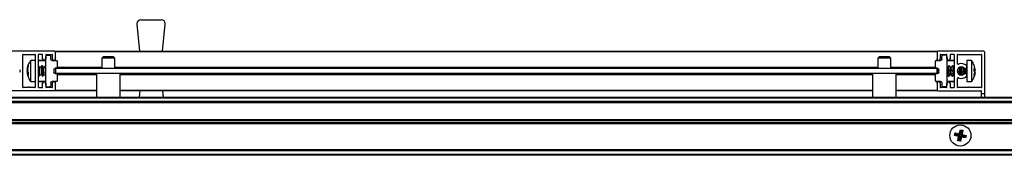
# Model space of a CAD drawing. Header units: millimetres. Extents: x 3402.6 to 3404.1, y 2020.38 to 2020.44.
# Tile 3 of 4: x 3403.3524 to 3403.7255, y 2020.3859 to 2020.4372. Entities that reach past the tile are written whole.
import ezdxf

# ---------------------------------------------------------------- set-up
doc = ezdxf.new("R2010")
doc.units = ezdxf.units.MM
doc.layers.add('SANINDUSA', color=3, linetype='Continuous')

msp = doc.modelspace()

# ---------------------------------------------------------------- linework, layer by layer
at = {"layer": 'SANINDUSA'}
for p, q in [((3403.398372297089, 2020.437217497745), (3403.40605545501, 2020.437217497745)), ((3403.39791071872, 2020.42531749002), (3403.396879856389, 2020.435567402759)), ((3403.406517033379, 2020.42531749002), (3403.407547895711, 2020.435567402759)), ((3403.365713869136, 2020.42531749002), (3403.348313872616, 2020.42531749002)), ((3403.366013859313, 2020.42531749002), (3403.700013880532, 2020.42531749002)), ((3403.366013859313, 2020.42531749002), (3403.366013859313, 2020.425017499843)), ((3403.700013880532, 2020.425017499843), (3403.366013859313, 2020.425017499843)), ((3403.366013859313, 2020.422417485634), (3403.366013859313, 2020.425017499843)), ((3403.700013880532, 2020.425017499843), (3403.700013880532, 2020.42531749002)), ((3403.700013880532, 2020.425017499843), (3403.700013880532, 2020.422417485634)), ((3403.717713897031, 2020.42531749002), (3403.700313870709, 2020.42531749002)), ((3403.718013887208, 2020.425017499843), (3403.718013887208, 2020.4093175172)), ((3403.353613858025, 2020.411617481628), (3403.353613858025, 2020.424017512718)), ((3403.353713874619, 2020.424117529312), (3403.358213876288, 2020.424117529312)), ((3403.35831386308, 2020.421817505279), (3403.356590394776, 2020.421817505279)), ((3403.356590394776, 2020.413817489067), (3403.356590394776, 2020.421817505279)), ((3403.35831386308, 2020.424017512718), (3403.35831386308, 2020.411617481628)), ((3403.359513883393, 2020.411617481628), (3403.359513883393, 2020.424017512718)), ((3403.362313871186, 2020.421617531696), (3403.359513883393, 2020.421617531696)), ((3403.361013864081, 2020.424117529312), (3403.359613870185, 2020.424117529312)), ((3403.362313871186, 2020.421817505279), (3403.359713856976, 2020.421817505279)), ((3403.361113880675, 2020.422417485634), (3403.361113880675, 2020.424017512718)), ((3403.362313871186, 2020.424017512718), (3403.362313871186, 2020.422417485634)), ((3403.362313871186, 2020.42381747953), (3403.363722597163, 2020.423792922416)), ((3403.362313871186, 2020.412317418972), (3403.362313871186, 2020.423317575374)), ((3403.362413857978, 2020.424117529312), (3403.36471388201, 2020.424117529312)), ((3403.364213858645, 2020.422308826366), (3403.364213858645, 2020.423293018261)), ((3403.36470514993, 2020.42180892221), (3403.366222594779, 2020.421782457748)), ((3403.364813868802, 2020.422417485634), (3403.364813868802, 2020.424017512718)), ((3403.366013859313, 2020.421786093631), (3403.366013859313, 2020.422417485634)), ((3403.366713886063, 2020.41933157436), (3403.366713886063, 2020.421282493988)), ((3403.384013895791, 2020.423217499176), (3403.383513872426, 2020.422717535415)), ((3403.383513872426, 2020.422717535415), (3403.383513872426, 2020.418817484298)), ((3403.386713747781, 2020.422717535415), (3403.383513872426, 2020.422717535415)), ((3403.388013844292, 2020.423217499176), (3403.384013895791, 2020.423217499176)), ((3403.388513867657, 2020.422717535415), (3403.386713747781, 2020.422717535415)), ((3403.388513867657, 2020.422717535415), (3403.388013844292, 2020.423217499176)), ((3403.388513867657, 2020.418817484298), (3403.388513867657, 2020.422717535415)), ((3403.67801386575, 2020.423217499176), (3403.677513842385, 2020.422717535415)), ((3403.677513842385, 2020.422717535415), (3403.677513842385, 2020.418817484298)), ((3403.680713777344, 2020.422717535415), (3403.677513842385, 2020.422717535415)), ((3403.682013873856, 2020.423217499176), (3403.67801386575, 2020.423217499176)), ((3403.682513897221, 2020.422717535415), (3403.680713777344, 2020.422717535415)), ((3403.682513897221, 2020.422717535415), (3403.682013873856, 2020.423217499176)), ((3403.682513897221, 2020.418817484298), (3403.682513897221, 2020.422717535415)), ((3403.699313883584, 2020.421282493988), (3403.699313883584, 2020.41933157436)), ((3403.699805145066, 2020.421782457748), (3403.701322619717, 2020.42180892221)), ((3403.700013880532, 2020.421786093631), (3403.700013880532, 2020.422417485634)), ((3403.701213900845, 2020.424017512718), (3403.701213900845, 2020.422417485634)), ((3403.701313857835, 2020.424117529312), (3403.703613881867, 2020.424117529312)), ((3403.7018138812, 2020.422308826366), (3403.7018138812, 2020.423293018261)), ((3403.703713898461, 2020.42381747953), (3403.702305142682, 2020.423792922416)), ((3403.703713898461, 2020.422417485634), (3403.703713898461, 2020.424017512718)), ((3403.703713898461, 2020.423317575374), (3403.703713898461, 2020.412317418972)), ((3403.706313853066, 2020.421817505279), (3403.703713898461, 2020.421817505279)), ((3403.706513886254, 2020.421617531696), (3403.703713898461, 2020.421617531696)), ((3403.70491385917, 2020.424017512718), (3403.70491385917, 2020.422417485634)), ((3403.70641386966, 2020.424117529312), (3403.705013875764, 2020.424117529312)), ((3403.706513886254, 2020.424017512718), (3403.706513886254, 2020.411617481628)), ((3403.707713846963, 2020.420675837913), (3403.707713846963, 2020.424017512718)), ((3403.707813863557, 2020.424117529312), (3403.7167138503, 2020.424117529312)), ((3403.713047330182, 2020.421817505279), (3403.711323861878, 2020.421817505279)), ((3403.711323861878, 2020.421817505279), (3403.711323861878, 2020.41392942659)), ((3403.713047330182, 2020.421817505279), (3403.713047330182, 2020.41392942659)), ((3403.716813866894, 2020.424017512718), (3403.716813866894, 2020.411617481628)), ((3403.352659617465, 2020.417989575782), (3403.352431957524, 2020.41831471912)), ((3403.352431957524, 2020.417320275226), (3403.352659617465, 2020.417645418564)), ((3403.355259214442, 2020.4185403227), (3403.355592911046, 2020.419950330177)), ((3403.355592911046, 2020.419533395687), (3403.355259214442, 2020.418072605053)), ((3403.355352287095, 2020.41893466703), (3403.355259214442, 2020.418551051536)), ((3403.355259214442, 2020.418039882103), (3403.355369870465, 2020.418514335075)), ((3403.355592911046, 2020.418397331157), (3403.355259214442, 2020.417595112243)), ((3403.355259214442, 2020.418072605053), (3403.355592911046, 2020.417332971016)), ((3403.355356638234, 2020.418032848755), (3403.355259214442, 2020.418039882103)), ((3403.355259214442, 2020.417595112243), (3403.355369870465, 2020.417120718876)), ((3403.355481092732, 2020.417580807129), (3403.355259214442, 2020.417562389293)), ((3403.355360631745, 2020.417118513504), (3403.355259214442, 2020.417562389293)), ((3403.355592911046, 2020.419950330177), (3403.355592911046, 2020.419533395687)), ((3403.355592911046, 2020.417332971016), (3403.355592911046, 2020.416461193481)), ((3403.35986763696, 2020.419246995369), (3403.359513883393, 2020.419822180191)), ((3403.360521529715, 2020.419277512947), (3403.359848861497, 2020.419277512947)), ((3403.359913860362, 2020.419146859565), (3403.35986763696, 2020.419246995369)), ((3403.36073384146, 2020.419825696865), (3403.360475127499, 2020.419226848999)), ((3403.361267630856, 2020.419246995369), (3403.360904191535, 2020.419837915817)), ((3403.361921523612, 2020.419277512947), (3403.361248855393, 2020.419277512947)), ((3403.361313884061, 2020.419146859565), (3403.361267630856, 2020.419246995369)), ((3403.362133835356, 2020.419825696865), (3403.361875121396, 2020.419226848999)), ((3403.362313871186, 2020.419822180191), (3403.362304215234, 2020.419837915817)), ((3403.365413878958, 2020.418326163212), (3403.365413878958, 2020.417308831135)), ((3403.366222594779, 2020.418831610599), (3403.365905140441, 2020.418826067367)), ((3403.366013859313, 2020.418817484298), (3403.366013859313, 2020.418827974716)), ((3403.366013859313, 2020.418817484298), (3403.366013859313, 2020.416817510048)), ((3403.700013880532, 2020.418817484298), (3403.366013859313, 2020.418817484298)), ((3403.366713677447, 2020.419317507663), (3403.383513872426, 2020.419317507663)), ((3403.388513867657, 2020.419317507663), (3403.677513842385, 2020.419317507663)), ((3403.682513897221, 2020.419317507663), (3403.699314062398, 2020.419317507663)), ((3403.700122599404, 2020.418826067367), (3403.699805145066, 2020.418831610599)), ((3403.700013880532, 2020.418827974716), (3403.700013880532, 2020.418817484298)), ((3403.700013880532, 2020.416817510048), (3403.700013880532, 2020.418817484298)), ((3403.700613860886, 2020.417308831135), (3403.700613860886, 2020.418326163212)), ((3403.704176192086, 2020.419277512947), (3403.703713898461, 2020.419277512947)), ((3403.704453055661, 2020.419825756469), (3403.704142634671, 2020.419277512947)), ((3403.704935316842, 2020.419210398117), (3403.704651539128, 2020.419817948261)), ((3403.705576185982, 2020.419277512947), (3403.704904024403, 2020.419277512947)), ((3403.705853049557, 2020.419825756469), (3403.705542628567, 2020.419277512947)), ((3403.706335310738, 2020.419210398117), (3403.706051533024, 2020.419817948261)), ((3403.706513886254, 2020.419277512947), (3403.7063040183, 2020.419277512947)), ((3403.709135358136, 2020.419210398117), (3403.709042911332, 2020.419408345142)), ((3403.709776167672, 2020.419277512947), (3403.709104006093, 2020.419277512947)), ((3403.709578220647, 2020.419366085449), (3403.709545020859, 2020.419277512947)), ((3403.709766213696, 2020.419319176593), (3403.709742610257, 2020.419277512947)), ((3403.71112382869, 2020.416664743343), (3403.71112382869, 2020.418970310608)), ((3403.714077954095, 2020.419852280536), (3403.713937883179, 2020.420176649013)), ((3403.714378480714, 2020.418471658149), (3403.714044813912, 2020.420004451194)), ((3403.714044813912, 2020.417848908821), (3403.714044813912, 2020.418788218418)), ((3403.714044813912, 2020.418788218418), (3403.714378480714, 2020.418471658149)), ((3403.714044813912, 2020.418400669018), (3403.714378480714, 2020.418471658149)), ((3403.714378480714, 2020.418217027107), (3403.714044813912, 2020.417786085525)), ((3403.714044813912, 2020.418173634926), (3403.714378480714, 2020.418217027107)), ((3403.714378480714, 2020.417417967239), (3403.714044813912, 2020.417848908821)), ((3403.714044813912, 2020.416395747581), (3403.714378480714, 2020.417706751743)), ((3403.714044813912, 2020.415857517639), (3403.714378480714, 2020.417417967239)), ((3403.714326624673, 2020.418712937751), (3403.714149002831, 2020.419687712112)), ((3403.714378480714, 2020.417706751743), (3403.714259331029, 2020.418063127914)), ((3403.714305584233, 2020.418557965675), (3403.714378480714, 2020.418217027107)), ((3403.355259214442, 2020.417094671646), (3403.355592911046, 2020.417173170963)), ((3403.355259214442, 2020.417094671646), (3403.355375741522, 2020.41660233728)), ((3403.355592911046, 2020.416461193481), (3403.355259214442, 2020.417094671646)), ((3403.355592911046, 2020.415708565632), (3403.355351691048, 2020.416702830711)), ((3403.355468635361, 2020.416697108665), (3403.355592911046, 2020.416164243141)), ((3403.355592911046, 2020.415684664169), (3403.355592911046, 2020.415730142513)), ((3403.356233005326, 2020.414382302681), (3403.356568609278, 2020.41388245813)), ((3403.356590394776, 2020.413817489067), (3403.35831386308, 2020.413817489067)), ((3403.359513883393, 2020.415975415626), (3403.359623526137, 2020.415797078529)), ((3403.359513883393, 2020.414017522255), (3403.362313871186, 2020.414017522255)), ((3403.359713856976, 2020.413817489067), (3403.362313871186, 2020.413817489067)), ((3403.359793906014, 2020.415809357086), (3403.360052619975, 2020.416408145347)), ((3403.36003074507, 2020.416357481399), (3403.360714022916, 2020.416357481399)), ((3403.360678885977, 2020.416357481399), (3403.361023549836, 2020.415797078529)), ((3403.361193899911, 2020.415809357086), (3403.361452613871, 2020.416408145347)), ((3403.361430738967, 2020.416357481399), (3403.362114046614, 2020.416357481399)), ((3403.362078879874, 2020.416357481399), (3403.362313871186, 2020.415975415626)), ((3403.366222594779, 2020.413852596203), (3403.36470514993, 2020.413826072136)), ((3403.365905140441, 2020.416808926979), (3403.366222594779, 2020.416803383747)), ((3403.700013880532, 2020.416817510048), (3403.366013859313, 2020.416817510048)), ((3403.366013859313, 2020.41680701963), (3403.366013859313, 2020.416817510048)), ((3403.366013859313, 2020.413217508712), (3403.366013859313, 2020.413848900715)), ((3403.381563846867, 2020.416317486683), (3403.366713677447, 2020.416317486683)), ((3403.366713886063, 2020.414352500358), (3403.366713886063, 2020.416303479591)), ((3403.381563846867, 2020.416817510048), (3403.381563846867, 2020.407917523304)), ((3403.390463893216, 2020.407917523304), (3403.390463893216, 2020.416817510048)), ((3403.675563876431, 2020.416317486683), (3403.390463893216, 2020.416317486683)), ((3403.675563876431, 2020.416817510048), (3403.675563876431, 2020.407917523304)), ((3403.684463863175, 2020.407917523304), (3403.684463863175, 2020.416817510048)), ((3403.699314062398, 2020.416317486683), (3403.684463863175, 2020.416317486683)), ((3403.699313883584, 2020.416303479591), (3403.699313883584, 2020.414352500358)), ((3403.699805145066, 2020.416803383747), (3403.700122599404, 2020.416808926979)), ((3403.701322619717, 2020.413826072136), (3403.699805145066, 2020.413852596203)), ((3403.700013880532, 2020.41680701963), (3403.700013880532, 2020.416817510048)), ((3403.700013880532, 2020.413217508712), (3403.700013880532, 2020.413848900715)), ((3403.703713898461, 2020.416357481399), (3403.704071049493, 2020.416357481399)), ((3403.703713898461, 2020.414017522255), (3403.706513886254, 2020.414017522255)), ((3403.703713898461, 2020.413817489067), (3403.706313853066, 2020.413817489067)), ((3403.704043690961, 2020.416357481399), (3403.704296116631, 2020.415817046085)), ((3403.704123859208, 2020.416405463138), (3403.704071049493, 2020.416373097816)), ((3403.704494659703, 2020.415809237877), (3403.704835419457, 2020.416411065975)), ((3403.704805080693, 2020.416357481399), (3403.705471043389, 2020.416357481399)), ((3403.705443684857, 2020.416357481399), (3403.705696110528, 2020.415817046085)), ((3403.705523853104, 2020.416405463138), (3403.705471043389, 2020.416373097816)), ((3403.705894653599, 2020.415809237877), (3403.706235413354, 2020.416411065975)), ((3403.706205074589, 2020.416357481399), (3403.706513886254, 2020.416357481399)), ((3403.707713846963, 2020.411617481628), (3403.707713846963, 2020.414959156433)), ((3403.708939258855, 2020.416241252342), (3403.709035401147, 2020.416411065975)), ((3403.709005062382, 2020.416357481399), (3403.709671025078, 2020.416357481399)), ((3403.70901477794, 2020.416374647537), (3403.709018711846, 2020.416215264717)), ((3403.709151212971, 2020.416220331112), (3403.70920265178, 2020.416357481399)), ((3403.709643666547, 2020.416357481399), (3403.709677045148, 2020.41628601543)), ((3403.709723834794, 2020.416405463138), (3403.709671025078, 2020.416373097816)), ((3403.711321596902, 2020.416187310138), (3403.711323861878, 2020.416157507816)), ((3403.711323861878, 2020.41392942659), (3403.711323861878, 2020.413817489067)), ((3403.711323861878, 2020.413817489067), (3403.713047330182, 2020.413817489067)), ((3403.713047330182, 2020.41392942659), (3403.713047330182, 2020.413817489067)), ((3403.713059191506, 2020.413882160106), (3403.713324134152, 2020.414226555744)), ((3403.714378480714, 2020.417163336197), (3403.714044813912, 2020.415630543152)), ((3403.714044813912, 2020.415630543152), (3403.714044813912, 2020.415857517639)), ((3403.365713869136, 2020.410317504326), (3403.348313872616, 2020.410317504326)), ((3403.355663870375, 2020.411517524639), (3403.353713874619, 2020.411517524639)), ((3403.358213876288, 2020.411517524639), (3403.356263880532, 2020.411517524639)), ((3403.359613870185, 2020.411517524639), (3403.361013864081, 2020.411517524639)), ((3403.361113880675, 2020.411617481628), (3403.361113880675, 2020.413217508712)), ((3403.362313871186, 2020.413217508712), (3403.362313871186, 2020.411617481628)), ((3403.362313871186, 2020.411817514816), (3403.363722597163, 2020.41184207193)), ((3403.36471388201, 2020.411517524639), (3403.362413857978, 2020.411517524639)), ((3403.364213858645, 2020.41332616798), (3403.364213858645, 2020.41234203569)), ((3403.364813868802, 2020.411617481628), (3403.364813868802, 2020.413217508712)), ((3403.366013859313, 2020.410617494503), (3403.366013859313, 2020.413217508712)), ((3403.366013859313, 2020.410617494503), (3403.366013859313, 2020.410317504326)), ((3403.366013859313, 2020.410617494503), (3403.381563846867, 2020.410617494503)), ((3403.381563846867, 2020.410317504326), (3403.366013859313, 2020.410317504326)), ((3403.390463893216, 2020.410617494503), (3403.675563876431, 2020.410617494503)), ((3403.675563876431, 2020.410317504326), (3403.390463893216, 2020.410317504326)), ((3403.39791071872, 2020.410317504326), (3403.397669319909, 2020.407917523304)), ((3403.406517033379, 2020.410317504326), (3403.406758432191, 2020.407917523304)), ((3403.684463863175, 2020.410617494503), (3403.700013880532, 2020.410617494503)), ((3403.700013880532, 2020.410317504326), (3403.684463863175, 2020.410317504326)), ((3403.700013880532, 2020.413217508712), (3403.700013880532, 2020.410617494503)), ((3403.700013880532, 2020.410317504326), (3403.700013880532, 2020.410617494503)), ((3403.700313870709, 2020.410317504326), (3403.7167138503, 2020.410317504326)), ((3403.701213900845, 2020.413217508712), (3403.701213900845, 2020.411617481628)), ((3403.703613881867, 2020.411517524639), (3403.701313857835, 2020.411517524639)), ((3403.7018138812, 2020.41332616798), (3403.7018138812, 2020.41234203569)), ((3403.703713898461, 2020.411817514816), (3403.702305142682, 2020.41184207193)), ((3403.703713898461, 2020.411617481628), (3403.703713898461, 2020.413217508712)), ((3403.70491385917, 2020.413217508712), (3403.70491385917, 2020.411617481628)), ((3403.705013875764, 2020.411517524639), (3403.70641386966, 2020.411517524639)), ((3403.711963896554, 2020.411517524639), (3403.707813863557, 2020.411517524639)), ((3403.7167138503, 2020.411517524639), (3403.712563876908, 2020.411517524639)), ((3403.716813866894, 2020.4093175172), (3403.716813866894, 2020.410217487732)), ((3402.644013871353, 2020.407917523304), (3404.05201381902, 2020.407917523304)), ((3402.644013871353, 2020.407617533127), (3404.05201381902, 2020.407617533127)), ((3404.05201381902, 2020.406217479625), (3402.644013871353, 2020.406217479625)), ((3403.716813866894, 2020.4093175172), (3403.718013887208, 2020.4093175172)), ((3403.716813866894, 2020.407917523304), (3403.716813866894, 2020.4093175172)), ((3403.718013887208, 2020.4093175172), (3403.718013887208, 2020.407917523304)), ((3404.05201381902, 2020.405917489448), (3402.644013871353, 2020.405917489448)), ((3404.05201381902, 2020.405817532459), (3402.644013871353, 2020.405817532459)), ((3402.644013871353, 2020.39951750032), (3404.05201381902, 2020.39951750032)), ((3402.644013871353, 2020.399417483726), (3404.05201381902, 2020.399417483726)), ((3402.644013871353, 2020.399117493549), (3404.05201381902, 2020.399117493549)), ((3404.05201381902, 2020.398217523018), (3402.644013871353, 2020.398217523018)), ((3404.05201381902, 2020.39791753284), (3402.644013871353, 2020.39791753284)), ((3404.05201381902, 2020.397817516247), (3402.644013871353, 2020.397817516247)), ((3403.705340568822, 2020.395401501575), (3403.705416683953, 2020.395401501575)), ((3403.708405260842, 2020.394065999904), (3403.708814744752, 2020.395604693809)), ((3403.709023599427, 2020.395273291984), (3403.708658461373, 2020.393664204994)), ((3403.708814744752, 2020.395604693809), (3403.709023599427, 2020.395273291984)), ((3403.708814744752, 2020.395604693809), (3403.709757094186, 2020.395390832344)), ((3403.709425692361, 2020.395182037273), (3403.709023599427, 2020.395273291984)), ((3403.709060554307, 2020.393572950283), (3403.709425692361, 2020.395182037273)), ((3403.709425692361, 2020.395182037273), (3403.709757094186, 2020.395390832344)), ((3403.709757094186, 2020.395390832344), (3403.709462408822, 2020.393826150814)), ((3403.712210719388, 2020.395401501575), (3403.712287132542, 2020.395401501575)), ((3403.704940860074, 2020.394417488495), (3403.704942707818, 2020.394417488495)), ((3403.704942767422, 2020.392417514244), (3403.704940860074, 2020.392417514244)), ((3403.704942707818, 2020.394417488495), (3403.704945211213, 2020.394417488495)), ((3403.704945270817, 2020.392417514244), (3403.704942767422, 2020.392417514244)), ((3403.705416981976, 2020.391433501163), (3403.705340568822, 2020.391433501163)), ((3403.706626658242, 2020.393418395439), (3403.706840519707, 2020.394360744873)), ((3403.706958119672, 2020.39362719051), (3403.706626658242, 2020.393418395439)), ((3403.708165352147, 2020.393008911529), (3403.706626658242, 2020.393418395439)), ((3403.706840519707, 2020.394360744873), (3403.708405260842, 2020.394065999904)), ((3403.706840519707, 2020.394360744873), (3403.707049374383, 2020.394029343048)), ((3403.707049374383, 2020.394029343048), (3403.706958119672, 2020.39362719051)), ((3403.708567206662, 2020.393262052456), (3403.706958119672, 2020.39362719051)), ((3403.707049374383, 2020.394029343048), (3403.708658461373, 2020.393664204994)), ((3403.707870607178, 2020.391444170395), (3403.708165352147, 2020.393008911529)), ((3403.708202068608, 2020.391652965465), (3403.707870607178, 2020.391444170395)), ((3403.708813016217, 2020.391230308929), (3403.707870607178, 2020.391444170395)), ((3403.708567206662, 2020.393262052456), (3403.708165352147, 2020.393008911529)), ((3403.708567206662, 2020.393262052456), (3403.708202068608, 2020.391652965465)), ((3403.708202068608, 2020.391652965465), (3403.708604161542, 2020.391561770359)), ((3403.708405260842, 2020.394065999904), (3403.708658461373, 2020.393664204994)), ((3403.708604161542, 2020.391561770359), (3403.708969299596, 2020.393170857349)), ((3403.708813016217, 2020.391230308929), (3403.708604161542, 2020.391561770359)), ((3403.709222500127, 2020.392769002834), (3403.708813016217, 2020.391230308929)), ((3403.708969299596, 2020.393170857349), (3403.709222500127, 2020.392769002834)), ((3403.708969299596, 2020.393170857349), (3403.710578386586, 2020.392805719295)), ((3403.709060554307, 2020.393572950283), (3403.709462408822, 2020.393826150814)), ((3403.709060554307, 2020.393572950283), (3403.710669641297, 2020.393207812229)), ((3403.710787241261, 2020.392474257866), (3403.709222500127, 2020.392769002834)), ((3403.709462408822, 2020.393826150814), (3403.711001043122, 2020.3934166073)), ((3403.710578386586, 2020.392805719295), (3403.710669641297, 2020.393207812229)), ((3403.710787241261, 2020.392474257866), (3403.710578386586, 2020.392805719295)), ((3403.710669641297, 2020.393207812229), (3403.711001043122, 2020.3934166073)), ((3403.711001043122, 2020.3934166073), (3403.710787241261, 2020.392474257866)), ((3403.712287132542, 2020.391433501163), (3403.712211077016, 2020.391433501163)), ((3403.712682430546, 2020.394417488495), (3403.712684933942, 2020.394417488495)), ((3403.712685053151, 2020.392417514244), (3403.712682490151, 2020.392417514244)), ((3403.712684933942, 2020.394417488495), (3403.71268684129, 2020.394417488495)), ((3403.71268684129, 2020.392417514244), (3403.712685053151, 2020.392417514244)), ((3402.644013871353, 2020.388017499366), (3404.05201381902, 2020.388017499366)), ((3404.05201381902, 2020.387917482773), (3402.644013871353, 2020.387917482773)), ((3404.05201381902, 2020.387617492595), (3402.644013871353, 2020.387617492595)), ((3404.05201381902, 2020.386217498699), (3402.644013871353, 2020.386217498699)), ((3404.05201381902, 2020.385917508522), (3402.644013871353, 2020.385917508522))]:
    msp.add_line(p, q, dxfattribs=at)
at = {"layer": 'SANINDUSA', "flags": 128}
for points in [[(3403.36061385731, 2020.419121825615), (3403.360707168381, 2020.418787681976), (3403.360786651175, 2020.418298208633), (3403.360839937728, 2020.417729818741), (3403.360858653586, 2020.417171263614), (3403.360839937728, 2020.416709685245), (3403.360786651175, 2020.416417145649), (3403.360707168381, 2020.416339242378), (3403.360682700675, 2020.416357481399)], [(3403.361309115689, 2020.416923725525), (3403.361282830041, 2020.417716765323), (3403.361207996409, 2020.418525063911), (3403.361095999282, 2020.41922571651), (3403.360963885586, 2020.419711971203), (3403.360831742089, 2020.419909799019), (3403.36073384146, 2020.419825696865)], [(3403.362013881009, 2020.419121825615), (3403.362107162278, 2020.418787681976), (3403.362186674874, 2020.418298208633), (3403.362239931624, 2020.417729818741), (3403.362258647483, 2020.417171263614), (3403.362239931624, 2020.416709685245), (3403.362186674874, 2020.416417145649), (3403.362107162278, 2020.416339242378), (3403.362082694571, 2020.416357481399)], [(3403.362313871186, 2020.41982140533), (3403.362231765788, 2020.419909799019), (3403.362133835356, 2020.419825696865)], [(3403.700613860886, 2020.417943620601), (3403.700592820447, 2020.417485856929), (3403.700559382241, 2020.417072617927)], [(3403.704453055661, 2020.419825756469), (3403.704473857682, 2020.419858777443), (3403.704605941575, 2020.419889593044), (3403.704717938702, 2020.419604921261), (3403.704792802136, 2020.419048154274), (3403.704819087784, 2020.418304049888), (3403.704792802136, 2020.417485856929), (3403.704717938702, 2020.416718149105), (3403.704605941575, 2020.416117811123), (3403.704473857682, 2020.415776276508), (3403.704341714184, 2020.415745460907), (3403.704296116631, 2020.415817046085)], [(3403.705853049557, 2020.419825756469), (3403.705873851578, 2020.419858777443), (3403.706005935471, 2020.419889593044), (3403.706117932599, 2020.419604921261), (3403.706192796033, 2020.419048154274), (3403.706219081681, 2020.418304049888), (3403.706192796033, 2020.417485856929), (3403.706117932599, 2020.416718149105), (3403.706005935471, 2020.416117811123), (3403.705873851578, 2020.415776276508), (3403.705741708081, 2020.415745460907), (3403.705696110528, 2020.415817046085)], [(3403.359623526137, 2020.415797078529), (3403.359695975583, 2020.415725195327), (3403.359808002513, 2020.415845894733), (3403.359882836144, 2020.41626676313), (3403.359909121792, 2020.416923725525)], [(3403.361023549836, 2020.415797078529), (3403.361095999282, 2020.415725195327), (3403.361207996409, 2020.415845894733), (3403.361282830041, 2020.41626676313), (3403.361309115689, 2020.416923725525)]]:
    msp.add_lwpolyline(points, dxfattribs=at)
at = {"layer": 'SANINDUSA'}
msp.add_circle((3403.708813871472, 2020.393417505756), 0.004000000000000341, dxfattribs=at)
for centre, radius, start, end in [((3403.398372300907, 2020.435717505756), 0.001499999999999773, 90, 180), ((3403.406055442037, 2020.435717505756), 0.001500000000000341, 0, 90), ((3403.398372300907, 2020.435717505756), 0.001499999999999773, 180, 185.7431938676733), ((3403.406055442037, 2020.435717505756), 0.001500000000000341, 354.2568061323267, 0), ((3403.365713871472, 2020.425017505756), 0.0002999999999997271, 0, 90), ((3403.700313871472, 2020.425017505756), 0.0003000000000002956, 90, 180), ((3403.717713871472, 2020.425017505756), 0.0003000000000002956, 0, 90), ((3403.353713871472, 2020.424017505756), 0.0001000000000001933, 90, 180), ((3403.358213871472, 2020.424017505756), 0.0001000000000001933, 0, 90), ((3403.359613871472, 2020.424017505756), 0.0001000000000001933, 90, 180), ((3403.359713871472, 2020.421617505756), 0.0002000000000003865, 90, 180), ((3403.361013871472, 2020.424017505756), 0.0001000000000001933, 0, 90), ((3403.361713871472, 2020.422417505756), 0.0006000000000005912, 180, 0), ((3403.362413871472, 2020.424017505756), 0.0001000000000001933, 90, 180), ((3403.363713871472, 2020.423292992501), 0.0005000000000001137, 0, 88.99999999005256), ((3403.364713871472, 2020.424017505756), 0.0001000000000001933, 0, 90), ((3403.365413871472, 2020.422417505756), 0.0006000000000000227, 180, 0), ((3403.366213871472, 2020.421282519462), 0.0005000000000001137, 0, 88.99999999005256), ((3403.699813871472, 2020.421282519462), 0.0005000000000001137, 91.00000000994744, 180), ((3403.700613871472, 2020.422417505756), 0.0006000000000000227, 180, 0), ((3403.701313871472, 2020.424017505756), 0.0001000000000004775, 90, 180), ((3403.702313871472, 2020.423292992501), 0.0005000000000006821, 91.00000000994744, 180), ((3403.703613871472, 2020.424017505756), 9.999999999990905e-05, 0, 90), ((3403.704313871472, 2020.422417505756), 0.0006000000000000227, 180, 0), ((3403.705013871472, 2020.424017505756), 9.999999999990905e-05, 90, 180), ((3403.706313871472, 2020.421617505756), 0.0001999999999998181, 0, 90), ((3403.706413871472, 2020.424017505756), 9.999999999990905e-05, 0, 90), ((3403.707813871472, 2020.424017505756), 0.0001000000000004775, 90, 180), ((3403.716713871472, 2020.424017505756), 0.0001000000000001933, 0, 90), ((3403.352413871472, 2020.417817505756), 0.0002999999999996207, 324.9999999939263, 35.00000000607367), ((3403.352431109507, 2020.41737953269), 0.007491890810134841, 356.5119666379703, 19.0222572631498), ((3403.366213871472, 2020.419331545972), 0.0005000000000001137, 271.0000000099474, 0), ((3403.699813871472, 2020.419331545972), 0.0005000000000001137, 180, 268.9999999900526), ((3403.692826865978, 2020.418109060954), 0.007345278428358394, 349.7958014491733, 5.746198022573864), ((3403.700743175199, 2020.417876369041), 0.003686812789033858, 336.4865654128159, 22.33628761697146), ((3403.702143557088, 2020.417876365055), 0.003686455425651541, 336.4842163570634, 22.33863668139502), ((3403.709213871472, 2020.417817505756), 0.001599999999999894, 46.65824177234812, 313.3417582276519), ((3403.708013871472, 2020.420675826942), 0.0003000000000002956, 180, 292.7739724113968), ((3403.709213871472, 2020.417817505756), 0.002800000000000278, 46.65824177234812, 112.7739724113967), ((3403.703356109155, 2020.41801405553), 0.005236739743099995, 342.7976723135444, 13.35871453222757), ((3403.698763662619, 2020.418202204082), 0.01026136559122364, 349.0999393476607, 6.683576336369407), ((3403.706342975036, 2020.417876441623), 0.003687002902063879, 336.4866207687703, 22.3338543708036), ((3403.698695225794, 2020.418264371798), 0.0117248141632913, 352.0883458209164, 3.161508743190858), ((3403.710723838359, 2020.419417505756), 0.0006000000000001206, 226.6582417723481, 46.65824177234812), ((3403.359713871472, 2020.414017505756), 0.0002000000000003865, 180, 270), ((3403.361713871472, 2020.413217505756), 0.0006000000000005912, 0, 180), ((3403.365413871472, 2020.413217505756), 0.0006000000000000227, 0, 180), ((3403.366213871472, 2020.41630346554), 0.0005000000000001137, 0, 88.99999999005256), ((3403.366213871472, 2020.41435249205), 0.0005000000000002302, 271.0000000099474, 0), ((3403.699813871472, 2020.41630346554), 0.0005000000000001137, 91.00000000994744, 180), ((3403.699813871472, 2020.41435249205), 0.0005000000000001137, 180, 268.9999999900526), ((3403.700613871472, 2020.413217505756), 0.0006000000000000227, 0, 180), ((3403.704313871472, 2020.413217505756), 0.0006000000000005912, 0, 180), ((3403.706313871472, 2020.414017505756), 0.0001999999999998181, 270, 0), ((3403.708013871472, 2020.41495918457), 0.0003000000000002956, 67.22602758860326, 180), ((3403.709213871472, 2020.417817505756), 0.002800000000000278, 247.2260275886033, 313.3417582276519), ((3403.710723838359, 2020.416217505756), 0.0006000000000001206, 313.3417582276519, 133.3417582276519), ((3403.353713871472, 2020.411617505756), 0.0001000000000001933, 180, 270), ((3403.355963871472, 2020.411392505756), 0.0003250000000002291, 22.61986493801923, 157.3801350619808), ((3403.358213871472, 2020.411617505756), 0.0001000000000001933, 270, 0), ((3403.359613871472, 2020.411617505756), 0.0001000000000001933, 180, 270), ((3403.361013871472, 2020.411617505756), 0.0001000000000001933, 270, 0), ((3403.362413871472, 2020.411617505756), 0.0001000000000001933, 180, 270), ((3403.363713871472, 2020.412342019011), 0.0005000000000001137, 271.0000000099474, 0), ((3403.364713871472, 2020.411617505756), 0.0001000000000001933, 270, 0), ((3403.365713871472, 2020.410617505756), 0.0003000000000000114, 270, 0), ((3403.700313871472, 2020.410617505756), 0.0003000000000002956, 180, 270), ((3403.701313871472, 2020.411617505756), 0.0001000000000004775, 180, 270), ((3403.702313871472, 2020.412342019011), 0.0005000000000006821, 180, 268.9999999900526), ((3403.703613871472, 2020.411617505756), 0.0001000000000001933, 270, 0), ((3403.705013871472, 2020.411617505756), 0.0001000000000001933, 180, 270), ((3403.706413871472, 2020.411617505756), 0.0001000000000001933, 270, 0), ((3403.707813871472, 2020.411617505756), 0.0001000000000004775, 180, 270), ((3403.712263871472, 2020.411392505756), 0.0003250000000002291, 22.61986493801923, 157.3801350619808), ((3403.716713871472, 2020.411617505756), 0.0001000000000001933, 270, 0), ((3403.716713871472, 2020.410217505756), 9.999999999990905e-05, 0, 90)]:
    msp.add_arc(centre, radius, start, end, dxfattribs=at)
for centre, major_axis, ratio, start_param, end_param in [((3403.360609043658, 2020.417817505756), (-0.0001074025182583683, 0.001459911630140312), 0.1495624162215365, 3.130590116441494, 5.806207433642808), ((3403.362009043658, 2020.417817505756), (-0.0001074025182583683, 0.001459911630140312), 0.1495624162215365, 3.130590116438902, 5.806207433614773), ((3403.704119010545, 2020.417817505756), (5.869231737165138e-05, 0.001459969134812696), 0.1617492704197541, 3.405037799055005, 6.289687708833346), ((3403.705519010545, 2020.417817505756), (5.86923173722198e-05, 0.001459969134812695), 0.1617492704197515, 3.405037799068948, 6.289687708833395), ((3403.708319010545, 2020.417817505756), (5.86923173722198e-05, 0.001459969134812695), 0.1617492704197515, 3.537735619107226, 6.003729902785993), ((3403.709719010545, 2020.417817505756), (5.86923173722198e-05, 0.001459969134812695), 0.1617492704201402, 3.405037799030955, 6.28968770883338)]:
    msp.add_ellipse(centre, major_axis=major_axis, ratio=ratio, start_param=start_param, end_param=end_param, dxfattribs=at)
for points, knots in [([(3403.356598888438, 2020.421797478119), (3403.356375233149, 2020.421486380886), (3403.355879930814, 2020.420797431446), (3403.355473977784, 2020.41983395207), (3403.355387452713, 2020.419198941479), (3403.355363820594, 2020.419025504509)], [0, 0, 0, 0, 0.3743973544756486, 0.8291325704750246, 1, 1, 1, 1]), ([(3403.364357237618, 2020.421958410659), (3403.364315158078, 2020.42201127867), (3403.364233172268, 2020.422114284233), (3403.364220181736, 2020.422245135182), (3403.364213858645, 2020.422308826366)], [0, 0, 0, 0, 0.5132539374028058, 1, 1, 1, 1]), ([(3403.36470514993, 2020.42180892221), (3403.364672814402, 2020.421811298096), (3403.364608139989, 2020.421816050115), (3403.364515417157, 2020.421846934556), (3403.364429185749, 2020.421892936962), (3403.364381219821, 2020.421936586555), (3403.364357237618, 2020.421958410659)], [0, 0, 0, 0, 0.2499775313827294, 0.4999810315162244, 0.7499984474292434, 1, 1, 1, 1]), ([(3403.701670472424, 2020.421958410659), (3403.701646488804, 2020.421936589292), (3403.701598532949, 2020.421892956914), (3403.701512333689, 2020.421846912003), (3403.701419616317, 2020.42181606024), (3403.701354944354, 2020.421811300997), (3403.701322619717, 2020.42180892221)], [0, 0, 0, 0, 0.2500359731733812, 0.4999532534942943, 0.7500643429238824, 1, 1, 1, 1]), ([(3403.7018138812, 2020.422308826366), (3403.701807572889, 2020.422245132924), (3403.701794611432, 2020.422114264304), (3403.701712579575, 2020.42201127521), (3403.701670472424, 2020.421958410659)], [0, 0, 0, 0, 0.4866975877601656, 1, 1, 1, 1]), ([(3403.714009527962, 2020.419997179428), (3403.71390668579, 2020.420299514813), (3403.713690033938, 2020.420936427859), (3403.713277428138, 2020.421468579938), (3403.713060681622, 2020.421748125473)], [0, 0, 0, 0, 0.4746886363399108, 0.9999999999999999, 0.9999999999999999, 0.9999999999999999, 0.9999999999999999]), ([(3403.360049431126, 2020.416409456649), (3403.360064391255, 2020.416456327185), (3403.360095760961, 2020.416554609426), (3403.360117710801, 2020.416852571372), (3403.360124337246, 2020.417203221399), (3403.360116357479, 2020.417601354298), (3403.360088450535, 2020.418071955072), (3403.360040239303, 2020.4185373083), (3403.359979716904, 2020.418920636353), (3403.359935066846, 2020.419074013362), (3403.359913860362, 2020.419146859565)], [0, 0, 0, 0, 0.1245778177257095, 0.2612256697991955, 0.3544322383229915, 0.4689327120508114, 0.6039493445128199, 0.73955758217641, 0.8763032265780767, 1, 1, 1, 1]), ([(3403.36061385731, 2020.419121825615), (3403.36058948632, 2020.419190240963), (3403.36055618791, 2020.419283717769), (3403.360528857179, 2020.419263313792), (3403.360521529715, 2020.419257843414)], [0, 0, 0, 0, 0.7318965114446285, 1, 1, 1, 1]), ([(3403.361449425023, 2020.416409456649), (3403.361464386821, 2020.416456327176), (3403.361495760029, 2020.416554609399), (3403.361517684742, 2020.416852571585), (3403.361524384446, 2020.417203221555), (3403.361516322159, 2020.417601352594), (3403.361488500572, 2020.418071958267), (3403.361440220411, 2020.418537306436), (3403.36137970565, 2020.418920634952), (3403.361335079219, 2020.419074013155), (3403.361313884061, 2020.419146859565)], [0, 0, 0, 0, 0.1245778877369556, 0.2612258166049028, 0.3544325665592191, 0.4689332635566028, 0.6039494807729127, 0.7395585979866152, 0.8763043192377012, 0.9999999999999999, 0.9999999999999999, 0.9999999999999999, 0.9999999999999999]), ([(3403.362013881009, 2020.419121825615), (3403.361989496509, 2020.419190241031), (3403.361956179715, 2020.419283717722), (3403.361928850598, 2020.419263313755), (3403.361921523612, 2020.419257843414)], [0, 0, 0, 0, 0.7318981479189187, 1, 1, 1, 1]), ([(3403.365413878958, 2020.418326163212), (3403.365420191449, 2020.418389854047), (3403.365433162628, 2020.41852072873), (3403.365515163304, 2020.418623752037), (3403.365557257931, 2020.418676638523)], [0, 0, 0, 0, 0.4866551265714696, 1, 1, 1, 1]), ([(3403.365557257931, 2020.416958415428), (3403.365515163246, 2020.417011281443), (3403.365433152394, 2020.417114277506), (3403.365420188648, 2020.417245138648), (3403.365413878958, 2020.417308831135)], [0, 0, 0, 0, 0.5132818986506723, 1, 1, 1, 1]), ([(3403.365557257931, 2020.418676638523), (3403.36558122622, 2020.41869846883), (3403.365629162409, 2020.418742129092), (3403.365715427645, 2020.418788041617), (3403.36580812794, 2020.418818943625), (3403.36587280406, 2020.418823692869), (3403.365905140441, 2020.418826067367)], [0, 0, 0, 0, 0.2499770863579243, 0.4999501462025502, 0.7499880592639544, 1, 1, 1, 1]), ([(3403.700122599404, 2020.418826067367), (3403.700154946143, 2020.41882369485), (3403.700219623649, 2020.418818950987), (3403.700312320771, 2020.41878803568), (3403.700398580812, 2020.418742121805), (3403.700446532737, 2020.418698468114), (3403.700470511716, 2020.418676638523)], [0, 0, 0, 0, 0.2500727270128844, 0.5000219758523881, 0.7499795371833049, 1, 1, 1, 1]), ([(3403.700470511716, 2020.418676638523), (3403.700512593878, 2020.418623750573), (3403.700594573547, 2020.4185207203), (3403.700607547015, 2020.418389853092), (3403.700613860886, 2020.418326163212)], [0, 0, 0, 0, 0.5133243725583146, 0.9999999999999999, 0.9999999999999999, 0.9999999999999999, 0.9999999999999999]), ([(3403.700613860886, 2020.417308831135), (3403.700607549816, 2020.417245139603), (3403.700594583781, 2020.417114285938), (3403.700512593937, 2020.417011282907), (3403.700470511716, 2020.416958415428)], [0, 0, 0, 0, 0.4867386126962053, 1, 1, 1, 1]), ([(3403.704926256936, 2020.419206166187), (3403.704936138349, 2020.419190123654), (3403.704966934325, 2020.419140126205), (3403.705003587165, 2020.418886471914), (3403.705027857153, 2020.418531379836), (3403.705034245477, 2020.418139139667), (3403.705026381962, 2020.417724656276), (3403.704998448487, 2020.417264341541), (3403.704950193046, 2020.416843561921), (3403.704889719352, 2020.416530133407), (3403.704845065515, 2020.416436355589), (3403.704823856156, 2020.416391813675)], [0, 0, 0, 0, 0.06041796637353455, 0.1882959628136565, 0.3149885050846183, 0.4014132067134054, 0.5075878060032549, 0.6327789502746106, 0.7585275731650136, 0.8853071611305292, 1, 1, 1, 1]), ([(3403.706326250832, 2020.419206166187), (3403.706336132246, 2020.419190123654), (3403.706366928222, 2020.419140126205), (3403.706403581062, 2020.418886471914), (3403.70642785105, 2020.418531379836), (3403.706434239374, 2020.418139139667), (3403.706426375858, 2020.417724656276), (3403.706398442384, 2020.417264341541), (3403.706350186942, 2020.416843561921), (3403.706289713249, 2020.416530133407), (3403.706245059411, 2020.416436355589), (3403.706223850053, 2020.416391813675)], [0, 0, 0, 0, 0.06041796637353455, 0.1882959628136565, 0.3149885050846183, 0.4014132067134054, 0.5075878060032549, 0.6327789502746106, 0.7585275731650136, 0.8853071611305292, 1, 1, 1, 1]), ([(3403.707819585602, 2020.418585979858), (3403.707822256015, 2020.418550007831), (3403.707831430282, 2020.418426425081), (3403.707833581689, 2020.418135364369), (3403.707825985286, 2020.417728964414), (3403.707807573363, 2020.417371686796), (3403.707786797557, 2020.417198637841), (3403.707782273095, 2020.417160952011)], [0, 0, 0, 0, 0.09142567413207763, 0.3140950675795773, 0.587649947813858, 0.9102002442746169, 1, 1, 1, 1]), ([(3403.709126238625, 2020.419206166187), (3403.709136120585, 2020.419190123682), (3403.709166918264, 2020.41914012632), (3403.709203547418, 2020.418886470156), (3403.709227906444, 2020.418531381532), (3403.709234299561, 2020.418139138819), (3403.709226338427, 2020.417724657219), (3403.709198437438, 2020.417264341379), (3403.709150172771, 2020.416843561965), (3403.70908970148, 2020.416530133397), (3403.709045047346, 2020.416436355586), (3403.709023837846, 2020.416391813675)], [0, 0, 0, 0, 0.06041789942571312, 0.1882957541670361, 0.31498896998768, 0.4014135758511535, 0.507588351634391, 0.6327793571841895, 0.7585278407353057, 0.8853072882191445, 1, 1, 1, 1]), ([(3403.710602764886, 2020.418841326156), (3403.710612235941, 2020.418724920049), (3403.71062868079, 2020.418522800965), (3403.710634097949, 2020.418138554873), (3403.710626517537, 2020.417723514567), (3403.710597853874, 2020.417270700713), (3403.710563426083, 2020.416929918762), (3403.710536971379, 2020.416804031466), (3403.710531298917, 2020.416777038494)], [0, 0, 0, 0, 0.1971872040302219, 0.3423814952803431, 0.5207562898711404, 0.7310785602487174, 0.9423373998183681, 1, 1, 1, 1]), ([(3403.355343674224, 2020.416593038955), (3403.355450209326, 2020.416169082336), (3403.355675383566, 2020.415273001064), (3403.356141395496, 2020.414341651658), (3403.356533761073, 2020.413918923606), (3403.356594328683, 2020.413853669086)], [0, 0, 0, 0, 0.4316114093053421, 0.9122605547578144, 1, 1, 1, 1]), ([(3403.364213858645, 2020.41332616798), (3403.364220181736, 2020.413389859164), (3403.364233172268, 2020.413520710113), (3403.364315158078, 2020.413623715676), (3403.364357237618, 2020.413676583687)], [0, 0, 0, 0, 0.4867460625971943, 1, 1, 1, 1]), ([(3403.364357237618, 2020.413676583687), (3403.364381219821, 2020.413698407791), (3403.364429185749, 2020.413742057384), (3403.364515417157, 2020.41378805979), (3403.364608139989, 2020.413818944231), (3403.364672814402, 2020.41382369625), (3403.36470514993, 2020.413826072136)], [0, 0, 0, 0, 0.2500015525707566, 0.5000189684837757, 0.7500224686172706, 1, 1, 1, 1]), ([(3403.365905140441, 2020.416808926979), (3403.365872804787, 2020.416811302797), (3403.36580813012, 2020.416816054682), (3403.365715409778, 2020.416846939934), (3403.365629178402, 2020.416892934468), (3403.365581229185, 2020.416936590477), (3403.365557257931, 2020.416958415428)], [0, 0, 0, 0, 0.2499934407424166, 0.5000128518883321, 0.7500414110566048, 1, 1, 1, 1]), ([(3403.700470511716, 2020.416958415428), (3403.70044652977, 2020.416936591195), (3403.700398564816, 2020.416892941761), (3403.700312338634, 2020.416846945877), (3403.700219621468, 2020.416816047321), (3403.700154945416, 2020.416811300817), (3403.700122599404, 2020.416808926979)], [0, 0, 0, 0, 0.2500019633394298, 0.500015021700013, 0.7499457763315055, 1, 1, 1, 1]), ([(3403.701322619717, 2020.413826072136), (3403.701354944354, 2020.413823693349), (3403.701419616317, 2020.413818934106), (3403.701512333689, 2020.413788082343), (3403.701598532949, 2020.413742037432), (3403.701646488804, 2020.413698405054), (3403.701670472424, 2020.413676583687)], [0, 0, 0, 0, 0.2499356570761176, 0.5000467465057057, 0.7499640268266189, 1, 1, 1, 1]), ([(3403.701670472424, 2020.413676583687), (3403.701712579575, 2020.413623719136), (3403.701794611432, 2020.413520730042), (3403.701807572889, 2020.413389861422), (3403.7018138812, 2020.41332616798)], [0, 0, 0, 0, 0.5133024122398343, 1, 1, 1, 1]), ([(3403.713064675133, 2020.413879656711), (3403.713127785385, 2020.413950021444), (3403.713505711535, 2020.41437138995), (3403.713854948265, 2020.415020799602), (3403.714016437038, 2020.415619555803), (3403.71405518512, 2020.415763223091)], [0, 0, 0, 0, 0.1322205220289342, 0.7917824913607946, 1, 1, 1, 1]), ([(3403.713956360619, 2020.41542866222), (3403.713977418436, 2020.415466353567), (3403.714019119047, 2020.415540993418), (3403.714036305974, 2020.415624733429), (3403.714044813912, 2020.415666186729)], [0, 0, 0, 0, 0.5049761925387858, 1, 1, 1, 1]), ([(3403.714154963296, 2020.416093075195), (3403.714242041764, 2020.416346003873), (3403.714357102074, 2020.416680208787), (3403.714361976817, 2020.417030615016), (3403.71436316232, 2020.417115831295)], [0, 0, 0, 0, 0.7568071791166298, 1, 1, 1, 1])]:
    msp.add_open_spline(points, degree=3, knots=knots, dxfattribs=at)

doc.saveas('drawing.dxf')
